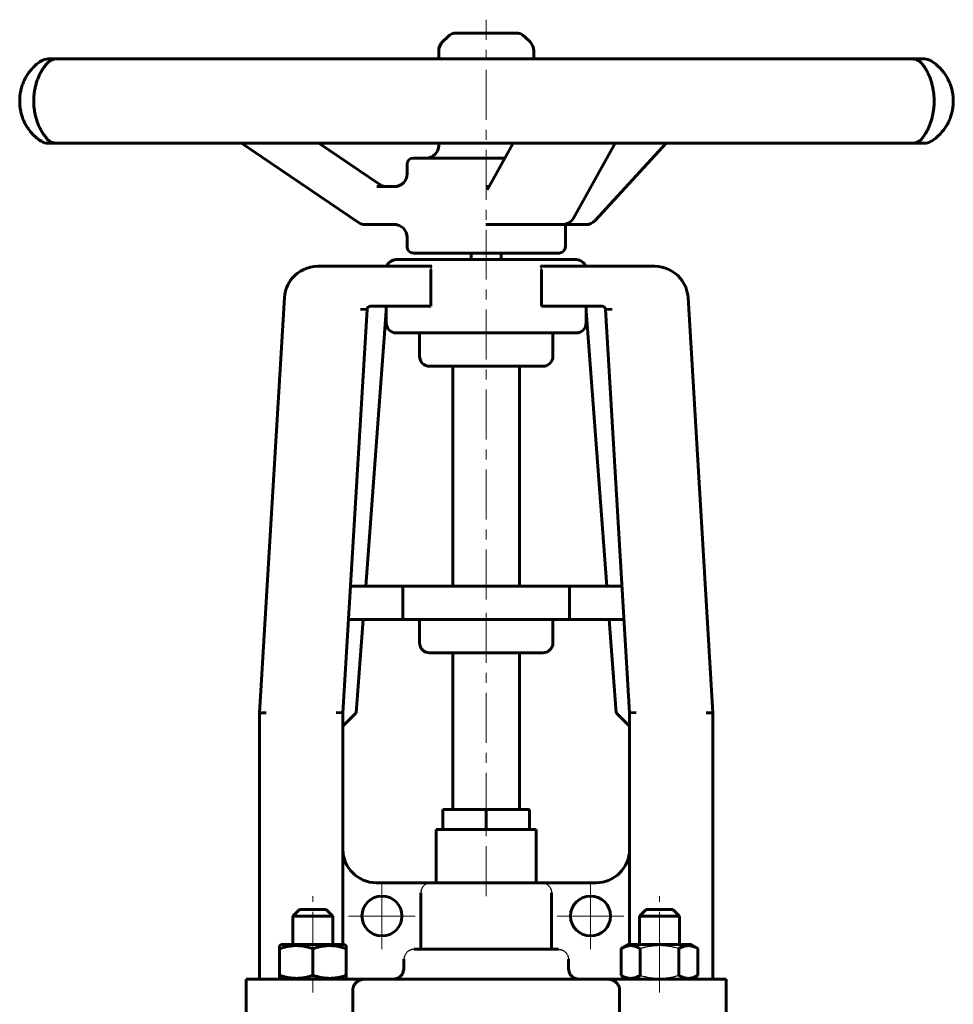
# Model space of a CAD drawing. Header units: millimetres. Extents: x -82 to 82, y -131 to 133.
# Tile 2 of 2: x -70 to 70, y -15 to 133. Entities that reach past the tile are written whole.
import ezdxf

# ---------------------------------------------------------------- set-up
doc = ezdxf.new("R2010")
doc.units = ezdxf.units.MM
for name, pattern in [('K5LT-1', [0]), ('K5LT_AXLED', [12, 7.5, -1.5, 1.5, -1.5]), ('K5LT_BASIC', [0])]:
    doc.linetypes.add(name, pattern=pattern)
doc.layers.add('Системный слой (1)', color=7, linetype='Continuous', true_color=0x6c6c6c)

# ---------------------------------------------------------------- blocks, each defined once
blk = doc.blocks.new('U0')
at = {"layer": 'Системный слой (1)', "color": 150, "linetype": 'K5LT_BASIC', "lineweight": 60, "true_color": 0x0080ff}
for p, q in [((-26, -5.55025), (-30.75, -5.55025)), ((-21.25, -5.55025), (-26, -5.55025))]:
    blk.add_line(p, q, dxfattribs=at)
blk = doc.blocks.new('U1')
at = {"layer": 'Системный слой (1)', "color": 150, "linetype": 'K5LT_BASIC', "lineweight": 60, "true_color": 0x0080ff}
for start, end in [(29.9229, 57.9094), (302.0906, 330.0784)]:
    blk.add_arc((62.96, 121.03), 7.13, start, end, dxfattribs=at)
blk = doc.blocks.new('U2')
at = {"layer": 'Системный слой (1)', "color": 150, "linetype": 'K5LT_BASIC', "lineweight": 60, "true_color": 0x0080ff}
for p, q in [((-7.12, 127.36), (-7.12, 128.56)), ((-7.12, 114.39), (-7.12, 114.71))]:
    blk.add_line(p, q, dxfattribs=at)
blk = doc.blocks.new('U3')
at = {"layer": 'Системный слой (1)', "color": 150, "linetype": 'K5LT_BASIC', "lineweight": 60, "true_color": 0x0080ff}
for p, q in [((4.39, 131.25), (-4.44, 131.25)), ((4.44, 131.25), (4.39, 131.25))]:
    blk.add_line(p, q, dxfattribs=at)
blk = doc.blocks.new('U4')
at = {"layer": 'Системный слой (1)', "color": 150, "linetype": 'K5LT_BASIC', "lineweight": 60, "true_color": 0x0080ff}
for p, q in [((11.87, 102.49), (11.91, 102.5)), ((11.91, 102.5), (11.94, 102.5)), ((11.94, 102.5), (11.96, 102.5))]:
    blk.add_line(p, q, dxfattribs=at)
blk = doc.blocks.new('U5')
at = {"layer": 'Системный слой (1)', "color": 150, "linetype": 'K5LT_BASIC', "lineweight": 60, "true_color": 0x0080ff}
for p, q in [((63.53, 114.71), (63.91, 114.71)), ((63.91, 114.71), (65.68, 114.71))]:
    blk.add_line(p, q, dxfattribs=at)
blk = doc.blocks.new('U6')
at = {"layer": 'Системный слой (1)', "color": 150, "linetype": 'K5LT_BASIC', "lineweight": 60, "true_color": 0x0080ff}
for start, end in [(122.0906, 124.4294), (235.62, 237.9094)]:
    blk.add_arc((-62.96, 121.03), 7.13, start, end, dxfattribs=at)
blk = doc.blocks.new('U7')
at = {"layer": 'Системный слой (1)', "color": 150, "linetype": 'K5LT_BASIC', "lineweight": 60, "true_color": 0x0080ff}
for p, q in [((-11.87, 110.1), (-11.87, 111.54)), ((-11.87, 99.19), (-11.87, 100.6))]:
    blk.add_line(p, q, dxfattribs=at)
blk = doc.blocks.new('U8')
at = {"layer": 'Системный слой (1)', "color": 150, "linetype": 'K5LT_BASIC', "lineweight": 60, "true_color": 0x0080ff}
for p, q in [((-66.75, 127.07), (-66.83, 127.01)), ((-66.92, 126.96), (-67.01, 126.9)), ((-66.83, 127.01), (-66.92, 126.96)), ((-67.02, 115.18), (-66.93, 115.11)), ((-66.93, 115.11), (-66.84, 115.05)), ((-66.84, 115.05), (-66.75, 115))]:
    blk.add_line(p, q, dxfattribs=at)
blk = doc.blocks.new('U9')
at = {"layer": 'Системный слой (1)', "color": 150, "linetype": 'K5LT_BASIC', "lineweight": 60, "true_color": 0x0080ff}
for p, q in [((-13.1, -10.55), (-12.54, -10)), ((-12.54, -10), (-12.34, -9.25)), ((-13.86, -10.75), (-13.1, -10.55))]:
    blk.add_line(p, q, dxfattribs=at)
blk = doc.blocks.new('U10')
at = {"layer": 'Системный слой (1)', "color": 150, "linetype": 'K5LT_BASIC', "lineweight": 60, "true_color": 0x0080ff}
for p, q in [((12.54, -10), (12.34, -9.25)), ((13.1, -10.55), (12.54, -10)), ((13.86, -10.75), (13.1, -10.55))]:
    blk.add_line(p, q, dxfattribs=at)
blk = doc.blocks.new('U11')
at = {"layer": 'Системный слой (1)', "color": 30, "linetype": 'K5LT_AXLED', "lineweight": 18, "true_color": 0xff8000}
for q in [(-15.65, 3.75), (-20.65, -1.25), (-10.65, -1.25), (-15.65, -6.25)]:
    blk.add_line((-15.65, -1.25), q, dxfattribs=at)
blk = doc.blocks.new('U12')
at = {"layer": 'Системный слой (1)', "color": 30, "linetype": 'K5LT_AXLED', "lineweight": 18, "true_color": 0xff8000}
for q in [(15.65, 3.75), (10.65, -1.25), (20.65, -1.25), (15.65, -6.25)]:
    blk.add_line((15.65, -1.25), q, dxfattribs=at)

msp = doc.modelspace()

# ---------------------------------------------------------------- linework, layer by layer
at = {"layer": 'Системный слой (1)', "color": 30, "linetype": 'K5LT_AXLED', "lineweight": 18, "true_color": 0xff8000}
for p, q in [((0, 46.24), (0, 133.25)), ((0, 12.75), (0, 45.24)), ((0, 1.75), (0, 13.75)), ((-26, -8.14), (-26, 1.75)), ((26, -8.14), (26, 1.75)), ((-26, -12.75), (-26, -8.16)), ((26, -12.75), (26, -8.16))]:
    msp.add_line(p, q, dxfattribs=at)
at = {"layer": 'Системный слой (1)', "color": 150, "linetype": 'K5LT_BASIC', "lineweight": 60, "true_color": 0x0080ff}
for p, q in [((-5.78, 130.69), (-6.57, 129.91)), ((5.78, 130.69), (6.57, 129.91)), ((7.13, 127.36), (7.13, 128.56)), ((-65.74, 127.36), (-65.74, 127.36)), ((-63.91, 127.36), (-65.74, 127.36)), ((-58.04, 127.36), (-64.45, 127.36)), ((-51.04, 127.36), (-58.04, 127.36)), ((-37.05, 127.36), (-51.04, 127.36)), ((-25.94, 127.36), (-37.05, 127.36)), ((-7.57, 127.36), (-25.94, 127.36)), ((5.11, 127.36), (-7.57, 127.36)), ((23.65, 127.36), (5.11, 127.36)), ((34.98, 127.36), (23.65, 127.36)), ((49.44, 127.36), (34.98, 127.36)), ((56.84, 127.36), (49.44, 127.36)), ((63.91, 127.36), (56.84, 127.36)), ((65.68, 127.36), (63.53, 127.36)), ((65.74, 127.36), (65.68, 127.36)), ((69.16, 124.55), (69.14, 124.59)), ((69.12, 117.44), (69.14, 117.48)), ((-65.74, 114.71), (-65.74, 114.71)), ((-65.74, 114.71), (-63.91, 114.71)), ((-64.45, 114.71), (-58.04, 114.71)), ((-58.04, 114.71), (-51.04, 114.71)), ((-51.04, 114.71), (-37.05, 114.71)), ((-37.05, 114.71), (-25.94, 114.71)), ((-19.18, 102.82), (-36.74, 114.71)), ((-25.94, 114.71), (-7.57, 114.71)), ((-15.97, 108.51), (-25.12, 114.71)), ((-7.57, 114.71), (5.11, 114.71)), ((0.22, 107.87), (4.04, 114.71)), ((5.11, 114.71), (23.65, 114.71)), ((13.08, 103.47), (19.36, 114.71)), ((16.33, 103.11), (26.98, 114.71)), ((23.65, 114.71), (34.98, 114.71)), ((34.98, 114.71), (49.44, 114.71)), ((49.44, 114.71), (56.84, 114.71)), ((56.84, 114.71), (63.91, 114.71)), ((65.68, 114.71), (65.74, 114.71)), ((2.8, 112.49), (-10.93, 112.49)), ((-13.35, 108.2), (-16.4, 108.2)), ((0.4, 108.2), (-0.07, 108.2)), ((-18.11, 102.5), (-13.35, 102.5)), ((-13.78, 102.5), (-13.35, 102.5)), ((-0.07, 102.5), (1.73, 102.5)), ((1.73, 102.5), (11.42, 102.5)), ((11.87, 99.19), (11.87, 102.55)), ((11.96, 102.5), (14.93, 102.5)), ((-10.93, 98.24), (10.93, 98.24)), ((-2.25, 97.24), (-2.25, 98.24)), ((2.25, 97.24), (2.25, 98.24)), ((-25.29, 96.24), (-8.14, 96.24)), ((-13.5, 97.24), (13.5, 97.24)), ((8.14, 96.24), (25.29, 96.24)), ((-8.29, 90.24), (-8.29, 95.74)), ((8.29, 90.24), (8.29, 95.74)), ((-30.28, 91.54), (-34, 29.25)), ((-17.39, 90.24), (-8.29, 90.24)), ((8.29, 90.24), (17.39, 90.24)), ((30.28, 91.54), (34, 29.25)), ((-17.89, 89.77), (-21.5, 29.25)), ((-18.88, 89.83), (-17.89, 89.77)), ((-15, 89.54), (-18.08, 48.24)), ((-15, 87.74), (-15, 89.54)), ((15, 89.54), (18.08, 48.24)), ((15, 87.74), (15, 89.54)), ((18.88, 89.83), (17.89, 89.77)), ((17.89, 89.77), (21.5, 29.25)), ((-13.5, 86.24), (13.5, 86.24)), ((-10, 86.24), (-10, 82.74)), ((10, 86.24), (10, 82.74)), ((8.5, 81.24), (-8.5, 81.24)), ((-5, 48.24), (-5, 81.24)), ((5, 48.24), (5, 81.24)), ((-12.5, 48.24), (-20.37, 48.24)), ((12.5, 48.24), (-12.5, 48.24)), ((-12.5, 48.24), (-12.5, 43.24)), ((12.5, 48.24), (12.5, 43.24)), ((20.37, 48.24), (12.5, 48.24)), ((-12.5, 43.24), (-20.66, 43.24)), ((-18.46, 43.24), (-19.5, 29.25)), ((12.5, 43.24), (-12.5, 43.24)), ((-10, 43.24), (-10, 39.74)), ((10, 43.24), (10, 39.74)), ((20.66, 43.24), (12.5, 43.24)), ((18.46, 43.24), (19.5, 29.25)), ((8.5, 38.24), (-8.5, 38.24)), ((-5, 14.75), (-5, 38.24)), ((5, 14.75), (5, 38.24)), ((-34, -10.75), (-34, 29.25)), ((-33, 29.22), (-34, 29.25)), ((-21.5, 29.25), (-22.5, 29.28)), ((-19.5, 29.25), (-21.5, 27.25)), ((-21.5, -5.55), (-21.5, 29.25)), ((19.5, 29.25), (21.5, 27.25)), ((22.5, 29.28), (21.5, 29.25)), ((21.5, -5.55), (21.5, 29.25)), ((34, 29.25), (33, 29.22)), ((34, -10.75), (34, 29.25)), ((-6.5, 14.75), (0, 14.75)), ((-6.5, 11.75), (-6.5, 14.75)), ((0, 14.75), (6.5, 14.75)), ((0, 11.75), (0, 14.75)), ((6.5, 11.75), (6.5, 14.75)), ((-7.5, 3.75), (-7.5, 11.75)), ((-7.5, 11.75), (-6.5, 11.75)), ((-6.5, 11.75), (0, 11.75)), ((0, 11.75), (6.5, 11.75)), ((6.5, 11.75), (7.5, 11.75)), ((7.5, 3.75), (7.5, 11.75)), ((-8.26, 3.75), (-16.5, 3.75)), ((-8.26, 3.75), (8.26, 3.75)), ((16.5, 3.75), (8.26, 3.75)), ((-9.8, -6.25), (-9.8, 2.25)), ((9.8, -6.25), (9.8, 2.25)), ((-29, -1.25), (-28, -0.25)), ((-29, -1.25), (-23, -1.25)), ((-29, -5.55), (-29, -1.25)), ((-28, -0.25), (-24, -0.25)), ((-23, -1.25), (-24, -0.25)), ((-23, -5.55), (-23, -1.25)), ((23, -1.25), (24, -0.25)), ((23, -5.55), (23, -1.25)), ((23, -1.25), (29, -1.25)), ((24, -0.25), (28, -0.25)), ((29, -1.25), (28, -0.25)), ((29, -5.55), (29, -1.25)), ((-31, -5.69), (-30.75, -5.55)), ((-31, -6.14), (-31, -5.69)), ((-21, -5.69), (-21.25, -5.55)), ((-21, -5.69), (-21, -6.14)), ((20.23, -6.14), (21.25, -5.55)), ((30.75, -5.55), (21.25, -5.55)), ((31.77, -6.14), (30.75, -5.55)), ((-31, -10.16), (-31, -6.14)), ((-26, -10.16), (-26, -6.14)), ((-21, -10.16), (-21, -6.14)), ((-10.82, -6.25), (10.82, -6.25)), ((20.23, -10.16), (20.23, -6.14)), ((23.11, -10.16), (23.11, -6.14)), ((28.89, -10.16), (28.89, -6.14)), ((31.77, -10.16), (31.77, -6.14)), ((-12.34, -9.25), (-12.34, -7.75)), ((12.34, -9.25), (12.34, -7.75)), ((-31, -10.61), (-31, -10.16)), ((-21, -10.16), (-21, -10.61)), ((21.25, -10.75), (20.23, -10.16)), ((30.75, -10.75), (31.77, -10.16)), ((-36, -20.75), (-36, -10.75)), ((-36, -10.75), (-18.4, -10.75)), ((-30.75, -10.75), (-31, -10.61)), ((-21.25, -10.75), (-21, -10.61)), ((-18.4, -10.75), (18.4, -10.75)), ((18.4, -10.75), (36, -10.75)), ((36, -20.75), (36, -10.75)), ((-20, -20.75), (-20, -12.25)), ((20, -20.75), (20, -12.25))]:
    msp.add_line(p, q, dxfattribs=at)
for centre in [(-15.65, -1.25), (15.65, -1.25)]:
    msp.add_circle(centre, 3, dxfattribs=at)
for centre, radius, start, end in [((-4.44, 129.35), 1.9, 90, 135), ((4.44, 129.35), 1.9, 45, 90), ((-5.23, 128.56), 1.9, 135, 180), ((5.23, 128.56), 1.9, 0, 45), ((-65.74, 125.46), 1.9, 90, 122.0906), ((-64.45, 125.46), 1.9, 90, 138.2884), ((63.91, 125.46), 1.9, 34.2651, 90), ((65.74, 125.46), 1.9, 57.9094, 90), ((-64.45, 116.61), 1.9, 221.7116, 270), ((63.91, 116.61), 1.9, 270, 324.1653), ((-65.74, 116.61), 1.9, 237.9094, 270), ((-9.03, 114.39), 1.9, 270, 0), ((65.74, 116.61), 1.9, 270, 302.0906), ((-10.93, 111.54), 0.95, 90, 180), ((-13.78, 110.1), 1.9, 270, 0), ((11.42, 104.4), 1.9, 270, 330.7984), ((-18.11, 104.4), 1.9, 235.9161, 270), ((-13.78, 100.6), 1.9, 0, 90), ((14.93, 104.4), 1.9, 270, 317.417), ((-10.93, 99.19), 0.95, 180, 270), ((10.93, 99.19), 0.95, 270, 0), ((-25.29, 91.24), 5, 90, 139.7129), ((-13.5, 95.74), 1.5, 90, 160.5288), ((13.5, 95.74), 1.5, 19.4712, 90), ((25.29, 91.24), 5, 40.2871, 90), ((-25.29, 91.24), 5, 139.7129, 176.5828), ((25.29, 91.24), 5, 3.4172, 40.2871), ((-17.39, 89.74), 0.5, 90, 176.5828), ((17.39, 89.74), 0.5, 3.4172, 90), ((-13.5, 87.74), 1.5, 180, 270), ((13.5, 87.74), 1.5, 270, 0), ((-8.5, 82.74), 1.5, 180, 270), ((8.5, 82.74), 1.5, 270, 0), ((-8.5, 39.74), 1.5, 180, 270), ((8.5, 39.74), 1.5, 270, 0), ((-16.5, 8.75), 5, 180, 270), ((16.5, 8.75), 5, 270, 0)]:
    msp.add_arc(centre, radius, start, end, dxfattribs=at)
for centre, major_axis, ratio, start_param, end_param in [((-65.74, 125.46), (0, 1.9), 0.999985, 0, 0.560086), ((-51.04, 125.46), (0, -1.9), 0.970391, 3.141593, 3.142054), ((-64.45, 125.46), (-1.42, 1.26), 0.938854, 0.00015, 0.000432), ((63.91, 125.46), (1.52, 1.14), 0.946802, 6.246714, 6.281759), ((-64.45, 116.61), (-1.42, -1.26), 0.938854, 6.282753, 6.283036), ((63.91, 116.61), (1.52, -1.14), 0.946802, 0.001421, 0.036568), ((-65.74, 116.61), (0, -1.9), 0.999985, 5.723099, 6.283185), ((11.42, 104.4), (1.66, -0.93), 0.770252, 0, 0.00005), ((-18.11, 104.4), (-1.06, -1.57), 0.115617, 0, 0.000009), ((14.93, 104.4), (1.4, -1.29), 0.654635, 6.283175, 6.283185), ((0, 290.5), (10.62, 284.21), 0.037268, -3.926718, -3.925598), ((0, 290.5), (-10.62, 284.21), 0.037268, 3.925598, 3.926718)]:
    msp.add_ellipse(centre, major_axis=major_axis, ratio=ratio, start_param=start_param, end_param=end_param, dxfattribs=at)
for points, knots in [([(-67.01, 126.9), (-67.21, 126.76), (-67.41, 126.6), (-67.79, 126.27), (-67.96, 126.1), (-68.3, 125.73), (-68.46, 125.54), (-68.76, 125.14), (-68.89, 124.93), (-69.14, 124.51), (-69.24, 124.3), (-69.44, 123.86), (-69.53, 123.64), (-69.69, 123.17), (-69.76, 122.93), (-69.87, 122.47), (-69.91, 122.24), (-69.97, 121.78), (-69.99, 121.55), (-70.01, 121.08), (-70, 120.83), (-69.98, 120.35), (-69.95, 120.11), (-69.88, 119.65), (-69.83, 119.43), (-69.72, 118.99), (-69.66, 118.77), (-69.5, 118.33), (-69.41, 118.11), (-69.21, 117.68), (-69.09, 117.47), (-68.86, 117.08), (-68.73, 116.89), (-68.46, 116.52), (-68.31, 116.34), (-68.15, 116.17), (-68.15, 116.17), (-68.09, 116.11), (-68.04, 116.05), (-67.98, 115.98), (-67.96, 115.97), (-67.94, 115.94), (-67.92, 115.93), (-67.9, 115.9), (-67.88, 115.89), (-67.85, 115.85), (-67.82, 115.83), (-67.75, 115.76), (-67.7, 115.72), (-67.55, 115.58), (-67.45, 115.5), (-67.24, 115.33), (-67.13, 115.25), (-67.02, 115.18)], [0, 0, 0, 0, 2.106474, 2.106474, 3.969558, 3.969558, 5.743115, 5.743115, 7.372655, 7.372655, 8.858236, 8.858236, 10.353379, 10.353379, 11.801863, 11.801863, 13.140661, 13.140661, 14.471027, 14.471027, 15.859116, 15.859116, 17.240838, 17.240838, 18.543432, 18.543432, 19.902151, 19.902151, 21.353285, 21.353285, 22.855416, 22.855416, 24.356348, 24.356348, 25.998278, 25.998278, 26.032753, 26.032753, 26.598612, 26.598612, 26.740077, 26.740077, 26.881542, 26.881542, 27.014802, 27.014802, 27.277222, 27.277222, 27.800009, 27.800009, 28.841483, 28.841483, 30, 30, 30, 30]), ([(-65.87, 115.34), (-65.98, 115.47), (-66.11, 115.62), (-66.34, 115.94), (-66.45, 116.09), (-66.67, 116.43), (-66.77, 116.61), (-66.98, 116.99), (-67.07, 117.18), (-67.24, 117.58), (-67.32, 117.77), (-67.46, 118.18), (-67.53, 118.4), (-67.64, 118.83), (-67.69, 119.05), (-67.77, 119.47), (-67.8, 119.66), (-67.85, 120.07), (-67.87, 120.28), (-67.9, 120.72), (-67.9, 120.94), (-67.89, 121.39), (-67.88, 121.62), (-67.85, 122.06), (-67.82, 122.27), (-67.76, 122.69), (-67.72, 122.89), (-67.62, 123.31), (-67.57, 123.51), (-67.45, 123.93), (-67.38, 124.13), (-67.23, 124.52), (-67.15, 124.7), (-66.99, 125.05), (-66.9, 125.22), (-66.71, 125.56), (-66.61, 125.72), (-66.41, 126.04), (-66.3, 126.19), (-66.08, 126.47), (-65.97, 126.6), (-65.87, 126.72), (-65.87, 126.72), (-65.87, 126.72)], [0, 0, 0, 0, 1.559043, 1.559043, 2.789689, 2.789689, 4.013994, 4.013994, 5.138204, 5.138204, 6.147647, 6.147647, 7.136222, 7.136222, 8.10048, 8.10048, 8.92578, 8.92578, 9.778557, 9.778557, 10.674148, 10.674148, 11.588047, 11.588047, 12.463879, 12.463879, 13.332993, 13.332993, 14.269534, 14.269534, 15.249693, 15.249693, 16.229051, 16.229051, 17.235255, 17.235255, 18.377031, 18.377031, 19.605543, 19.605543, 20.967438, 20.967438, 20.999592, 20.999592, 20.999592, 20.999592]), ([(65.43, 126.6), (65.44, 126.59), (65.44, 126.59), (65.54, 126.44), (65.63, 126.33), (65.83, 126.03), (65.92, 125.88), (66.11, 125.55), (66.2, 125.37), (66.38, 125), (66.47, 124.81), (66.62, 124.42), (66.69, 124.23), (66.81, 123.83), (66.87, 123.62), (66.98, 123.2), (67.02, 122.98), (67.09, 122.57), (67.12, 122.38), (67.17, 121.98), (67.18, 121.77), (67.21, 121.34), (67.21, 121.12), (67.21, 120.67), (67.2, 120.45), (67.16, 120.02), (67.14, 119.81), (67.08, 119.4), (67.05, 119.2), (66.96, 118.8), (66.91, 118.59), (66.8, 118.19), (66.74, 117.99), (66.61, 117.61), (66.54, 117.43), (66.39, 117.09), (66.32, 116.92), (66.16, 116.61), (66.08, 116.46), (65.91, 116.17), (65.82, 116.02), (65.65, 115.77), (65.58, 115.66), (65.49, 115.54), (65.47, 115.52), (65.45, 115.49), (65.45, 115.49), (65.44, 115.48), (65.44, 115.48), (65.44, 115.47), (65.43, 115.47), (65.43, 115.47)], [0, 0, 0, 0, 0.088939, 0.088939, 1.629838, 1.629838, 2.93043, 2.93043, 4.229257, 4.229257, 5.403766, 5.403766, 6.451531, 6.451531, 7.480778, 7.480778, 8.490803, 8.490803, 9.348143, 9.348143, 10.250629, 10.250629, 11.194263, 11.194263, 12.151599, 12.151599, 13.06248, 13.06248, 13.965667, 13.965667, 14.939542, 14.939542, 15.962932, 15.962932, 16.993485, 16.993485, 18.035622, 18.035622, 19.112976, 19.112976, 20.404595, 20.404595, 21.557991, 21.557991, 21.868549, 21.868549, 21.911203, 21.911203, 21.975279, 21.975279, 21.999567, 21.999567, 21.999567, 21.999567]), ([(69.12, 117.44), (69.24, 117.65), (69.35, 117.86), (69.55, 118.31), (69.64, 118.54), (69.8, 119.01), (69.86, 119.25), (69.97, 119.71), (70, 119.94), (70.06, 120.41), (70.07, 120.64), (70.08, 121.13), (70.08, 121.37), (70.04, 121.85), (70.01, 122.09), (69.93, 122.55), (69.88, 122.77), (69.75, 123.21), (69.68, 123.42), (69.58, 123.67), (69.56, 123.72), (69.53, 123.79), (69.52, 123.82), (69.49, 123.89), (69.48, 123.92), (69.43, 124.02), (69.4, 124.08), (69.31, 124.28), (69.23, 124.42), (69.16, 124.55)], [0, 0, 0, 0, 2.561469, 2.561469, 5.119521, 5.119521, 7.571977, 7.571977, 9.836593, 9.836593, 12.145649, 12.145649, 14.531618, 14.531618, 16.890903, 16.890903, 19.119528, 19.119528, 21.43259, 21.43259, 21.906923, 21.906923, 22.271408, 22.271408, 22.635892, 22.635892, 23.36197, 23.36197, 25, 25, 25, 25]), ([(-15.97, 108.51), (-15.97, 108.51), (-15.97, 108.51), (-15.96, 108.51), (-15.96, 108.51), (-15.95, 108.5), (-15.95, 108.5), (-15.93, 108.49), (-15.92, 108.48), (-15.89, 108.46), (-15.88, 108.45), (-15.82, 108.42), (-15.78, 108.4), (-15.68, 108.35), (-15.61, 108.32), (-15.47, 108.27), (-15.4, 108.25), (-15.26, 108.22), (-15.19, 108.21), (-15.06, 108.2), (-15, 108.2), (-14.94, 108.2), (-14.94, 108.2), (-14.94, 108.2)], [0, 0, 0, 0, 0.077905, 0.077905, 0.207748, 0.207748, 0.441464, 0.441464, 0.882928, 0.882928, 1.739887, 1.739887, 3.34993, 3.34993, 6.14993, 6.14993, 8.94993, 8.94993, 11.747068, 11.747068, 13.999616, 13.999616, 14, 14, 14, 14]), ([(0.2, 107.84), (0.2, 107.84), (0.2, 107.85), (0.21, 107.85), (0.21, 107.85), (0.21, 107.85), (0.21, 107.85), (0.21, 107.86), (0.21, 107.86), (0.22, 107.87)], [0, 0, 0, 0, 0.2, 0.2, 0.4, 0.4, 0.6, 0.6, 1, 1, 1, 1]), ([(-14.98, 90.24), (-14.99, 90.24), (-14.99, 90.23), (-14.99, 90.2), (-15, 90.16), (-15, 90.11), (-15, 90.04), (-15, 89.97), (-15, 89.9), (-15, 89.83), (-15, 89.79), (-15, 89.76)], [0, 0, 0, 0, 2.398735, 3.565039, 5.124145, 6.357189, 7.83053, 9.191425, 10.296341, 11.101449, 12, 12, 12, 12]), ([(14.98, 90.24), (14.99, 90.24), (14.99, 90.23), (14.99, 90.2), (15, 90.16), (15, 90.11), (15, 90.04), (15, 89.97), (15, 89.9), (15, 89.83), (15, 89.79), (15, 89.76)], [0, 0, 0, 0, 2.398735, 3.565039, 5.124145, 6.357189, 7.83053, 9.191425, 10.296341, 11.101449, 12, 12, 12, 12]), ([(-26, -6.14), (-26.28, -6.05), (-26.69, -5.93), (-27.24, -5.81), (-27.61, -5.75), (-27.96, -5.71), (-28.26, -5.7), (-28.61, -5.69), (-28.98, -5.71), (-29.43, -5.76), (-30.11, -5.87), (-30.64, -6.02), (-31, -6.14)], [0, 0, 0, 0, 2.259309, 3.219175, 4.306071, 5.100503, 5.904859, 6.674572, 7.743491, 8.780356, 10.126867, 13, 13, 13, 13]), ([(-21, -6.14), (-21.28, -6.05), (-21.69, -5.93), (-22.24, -5.81), (-22.61, -5.75), (-22.96, -5.71), (-23.26, -5.7), (-23.61, -5.69), (-23.98, -5.71), (-24.43, -5.76), (-25.11, -5.87), (-25.64, -6.02), (-26, -6.14)], [0, 0, 0, 0, 2.259309, 3.219175, 4.306071, 5.100503, 5.904859, 6.674572, 7.743491, 8.780356, 10.126867, 13, 13, 13, 13]), ([(23.11, -6.14), (22.92, -6.03), (22.64, -5.89), (22.29, -5.78), (22.08, -5.73), (21.88, -5.7), (21.68, -5.69), (21.46, -5.7), (21.21, -5.74), (20.86, -5.83), (20.53, -5.97), (20.29, -6.1), (20.23, -6.14)], [0, 0, 0, 0, 2.66649, 3.810425, 4.700444, 5.503844, 6.499853, 7.395429, 8.43653, 9.794823, 12.05967, 13, 13, 13, 13]), ([(31.77, -6.14), (31.58, -6.03), (31.3, -5.89), (30.95, -5.78), (30.74, -5.73), (30.54, -5.7), (30.34, -5.69), (30.12, -5.7), (29.87, -5.74), (29.52, -5.83), (29.19, -5.97), (28.95, -6.1), (28.89, -6.14)], [0, 0, 0, 0, 2.66649, 3.810425, 4.700444, 5.503844, 6.499853, 7.395429, 8.43653, 9.794823, 12.05967, 13, 13, 13, 13]), ([(-31, -10.16), (-30.72, -10.25), (-30.31, -10.37), (-29.76, -10.49), (-29.39, -10.55), (-29.04, -10.59), (-28.74, -10.6), (-28.39, -10.61), (-28.02, -10.59), (-27.57, -10.55), (-26.89, -10.43), (-26.36, -10.28), (-26, -10.16)], [0, 0, 0, 0, 2.259309, 3.219175, 4.306071, 5.100503, 5.904859, 6.674572, 7.743491, 8.780356, 10.126867, 13, 13, 13, 13]), ([(-26, -10.16), (-25.72, -10.25), (-25.31, -10.37), (-24.76, -10.49), (-24.39, -10.55), (-24.04, -10.59), (-23.74, -10.6), (-23.39, -10.61), (-23.02, -10.59), (-22.57, -10.55), (-21.89, -10.43), (-21.36, -10.28), (-21, -10.16)], [0, 0, 0, 0, 2.259309, 3.219175, 4.306071, 5.100503, 5.904859, 6.674572, 7.743491, 8.780356, 10.126867, 13, 13, 13, 13]), ([(20.23, -10.16), (20.42, -10.27), (20.7, -10.41), (21.05, -10.52), (21.26, -10.57), (21.46, -10.6), (21.66, -10.61), (21.88, -10.6), (22.13, -10.56), (22.48, -10.47), (22.81, -10.33), (23.05, -10.2), (23.11, -10.16)], [0, 0, 0, 0, 2.66649, 3.810425, 4.700444, 5.503844, 6.499853, 7.395429, 8.43653, 9.794823, 12.05967, 13, 13, 13, 13]), ([(28.89, -10.16), (29.08, -10.27), (29.36, -10.41), (29.71, -10.52), (29.92, -10.57), (30.12, -10.6), (30.32, -10.61), (30.54, -10.6), (30.79, -10.56), (31.14, -10.47), (31.47, -10.33), (31.71, -10.2), (31.77, -10.16)], [0, 0, 0, 0, 2.66649, 3.810425, 4.700444, 5.503844, 6.499853, 7.395429, 8.43653, 9.794823, 12.05967, 13, 13, 13, 13]), ([(-18.4, -10.75), (-18.46, -10.75), (-18.56, -10.76), (-18.7, -10.79), (-18.82, -10.82), (-18.94, -10.87), (-19.05, -10.92), (-19.18, -10.99), (-19.28, -11.05), (-19.39, -11.13), (-19.47, -11.2), (-19.56, -11.29), (-19.65, -11.38), (-19.71, -11.46), (-19.77, -11.53), (-19.81, -11.61), (-19.87, -11.72), (-19.93, -11.84), (-19.97, -11.96), (-19.99, -12.09), (-20, -12.19), (-20, -12.25)], [0, 0, 0, 0, 2.223875, 3.320993, 4.751765, 6.145823, 7.50301, 8.461792, 10.284898, 11.126482, 12.147735, 13.322737, 14.431282, 15.252412, 16.019858, 16.764251, 17.485163, 18.961114, 19.840617, 20.61981, 22, 22, 22, 22]), ([(18.4, -10.75), (18.46, -10.75), (18.56, -10.76), (18.7, -10.79), (18.82, -10.82), (18.94, -10.87), (19.05, -10.92), (19.18, -10.99), (19.28, -11.05), (19.39, -11.13), (19.47, -11.2), (19.56, -11.29), (19.65, -11.38), (19.71, -11.46), (19.77, -11.53), (19.81, -11.61), (19.87, -11.72), (19.93, -11.84), (19.97, -11.96), (19.99, -12.09), (20, -12.19), (20, -12.25)], [0, 0, 0, 0, 2.223875, 3.320993, 4.751765, 6.145823, 7.50301, 8.461792, 10.284898, 11.126482, 12.147735, 13.322737, 14.431282, 15.252412, 16.019858, 16.764251, 17.485163, 18.961114, 19.840617, 20.61981, 22, 22, 22, 22])]:
    msp.add_open_spline(points, degree=3, knots=knots, dxfattribs=at)
at = {"layer": 'Системный слой (1)', "color": 7, "linetype": 'K5LT-1'}
for points, knots in [([(-8.29, 95.74), (-8.29, 95.75), (-8.29, 95.76), (-8.29, 95.79), (-8.29, 95.82), (-8.28, 95.87), (-8.27, 95.92), (-8.26, 95.97), (-8.25, 96), (-8.23, 96.05), (-8.21, 96.1), (-8.19, 96.15), (-8.16, 96.19), (-8.14, 96.22), (-8.14, 96.24)], [0, 0, 0, 0, 0.245591, 0.491182, 0.736773, 0.982364, 1.964728, 2.210319, 2.455911, 2.947093, 3.499916, 4.013141, 4.50657, 5, 5, 5, 5]), ([(8.29, 95.74), (8.29, 95.75), (8.29, 95.76), (8.29, 95.79), (8.29, 95.82), (8.28, 95.87), (8.27, 95.92), (8.26, 95.97), (8.25, 96), (8.23, 96.05), (8.21, 96.1), (8.19, 96.15), (8.16, 96.19), (8.14, 96.22), (8.14, 96.24)], [0, 0, 0, 0, 0.245591, 0.491182, 0.736773, 0.982364, 1.964728, 2.210319, 2.455911, 2.947093, 3.499916, 4.013141, 4.50657, 5, 5, 5, 5]), ([(-8.26, 3.75), (-8.29, 3.75), (-8.36, 3.75), (-8.48, 3.74), (-8.64, 3.71), (-8.82, 3.65), (-8.99, 3.58), (-9.15, 3.48), (-9.3, 3.37), (-9.43, 3.23), (-9.54, 3.09), (-9.64, 2.93), (-9.7, 2.79), (-9.74, 2.67), (-9.77, 2.55), (-9.79, 2.43), (-9.8, 2.32), (-9.8, 2.27), (-9.8, 2.25)], [0, 0, 0, 0, 0.513189, 1.026379, 2.052021, 3.076277, 4.098646, 5.118784, 6.136506, 7.151776, 8.164698, 9.175497, 10.184504, 10.682107, 11.192134, 12.198865, 12.599432, 13, 13, 13, 13]), ([(8.26, 3.75), (8.29, 3.75), (8.36, 3.75), (8.48, 3.74), (8.64, 3.71), (8.82, 3.65), (8.99, 3.58), (9.15, 3.48), (9.3, 3.37), (9.43, 3.23), (9.54, 3.09), (9.64, 2.93), (9.7, 2.79), (9.74, 2.67), (9.77, 2.55), (9.79, 2.43), (9.8, 2.32), (9.8, 2.27), (9.8, 2.25)], [0, 0, 0, 0, 0.513189, 1.026379, 2.052021, 3.076277, 4.098646, 5.118784, 6.136506, 7.151776, 8.164698, 9.175497, 10.184504, 10.682107, 11.192134, 12.198865, 12.599432, 13, 13, 13, 13]), ([(28.89, -6.14), (28.75, -6.1), (28.41, -6.01), (27.78, -5.86), (27.16, -5.76), (26.67, -5.72), (26.4, -5.7), (26.23, -5.7), (26.08, -5.69), (25.92, -5.69), (25.72, -5.7), (25.48, -5.71), (25.14, -5.73), (24.65, -5.79), (24.09, -5.89), (23.56, -6.02), (23.26, -6.1), (23.11, -6.14)], [0, 0, 0, 0, 3.152296, 8.024027, 14.430358, 17.4743, 18.996271, 20.518242, 21.409855, 22.301468, 24.084694, 25.867919, 27.651145, 31.792504, 37.072525, 40.536262, 44, 44, 44, 44]), ([(-10.82, -6.25), (-10.85, -6.25), (-10.91, -6.25), (-11.04, -6.26), (-11.19, -6.29), (-11.37, -6.35), (-11.54, -6.43), (-11.7, -6.52), (-11.85, -6.64), (-11.98, -6.78), (-12.09, -6.93), (-12.19, -7.09), (-12.26, -7.26), (-12.3, -7.41), (-12.32, -7.53), (-12.34, -7.63), (-12.34, -7.71), (-12.34, -7.75)], [0, 0, 0, 0, 0.515896, 1.031791, 2.063113, 3.09355, 4.122777, 5.150563, 6.176781, 7.201401, 8.224484, 9.246178, 10.266703, 11.286334, 11.791663, 12.305396, 13, 13, 13, 13]), ([(10.82, -6.25), (10.85, -6.25), (10.91, -6.25), (11.04, -6.26), (11.19, -6.29), (11.37, -6.35), (11.54, -6.43), (11.7, -6.52), (11.85, -6.64), (11.98, -6.78), (12.09, -6.93), (12.19, -7.09), (12.26, -7.26), (12.3, -7.41), (12.32, -7.53), (12.34, -7.63), (12.34, -7.71), (12.34, -7.75)], [0, 0, 0, 0, 0.515896, 1.031791, 2.063113, 3.09355, 4.122777, 5.150563, 6.176781, 7.201401, 8.224484, 9.246178, 10.266703, 11.286334, 11.791663, 12.305396, 13, 13, 13, 13]), ([(23.11, -10.16), (23.25, -10.2), (23.59, -10.29), (24.22, -10.44), (24.84, -10.54), (25.33, -10.58), (25.6, -10.6), (25.77, -10.6), (25.92, -10.61), (26.08, -10.61), (26.28, -10.6), (26.52, -10.59), (26.86, -10.57), (27.35, -10.51), (27.91, -10.41), (28.44, -10.28), (28.74, -10.2), (28.89, -10.16)], [0, 0, 0, 0, 3.152296, 8.024027, 14.430358, 17.4743, 18.996271, 20.518242, 21.409855, 22.301468, 24.084694, 25.867919, 27.651145, 31.792504, 37.072525, 40.536262, 44, 44, 44, 44])]:
    msp.add_open_spline(points, degree=3, knots=knots, dxfattribs=at)

# ---------------------------------------------------------------- block references
at = {"layer": 'Системный слой (1)'}
for name in ['U3', 'U2', 'U8', 'U6', 'U1', 'U5', 'U7', 'U4', 'U11', 'U12', 'U0', 'U9', 'U10']:
    msp.add_blockref(name, (0, 0), dxfattribs=at)

doc.saveas('drawing.dxf')
